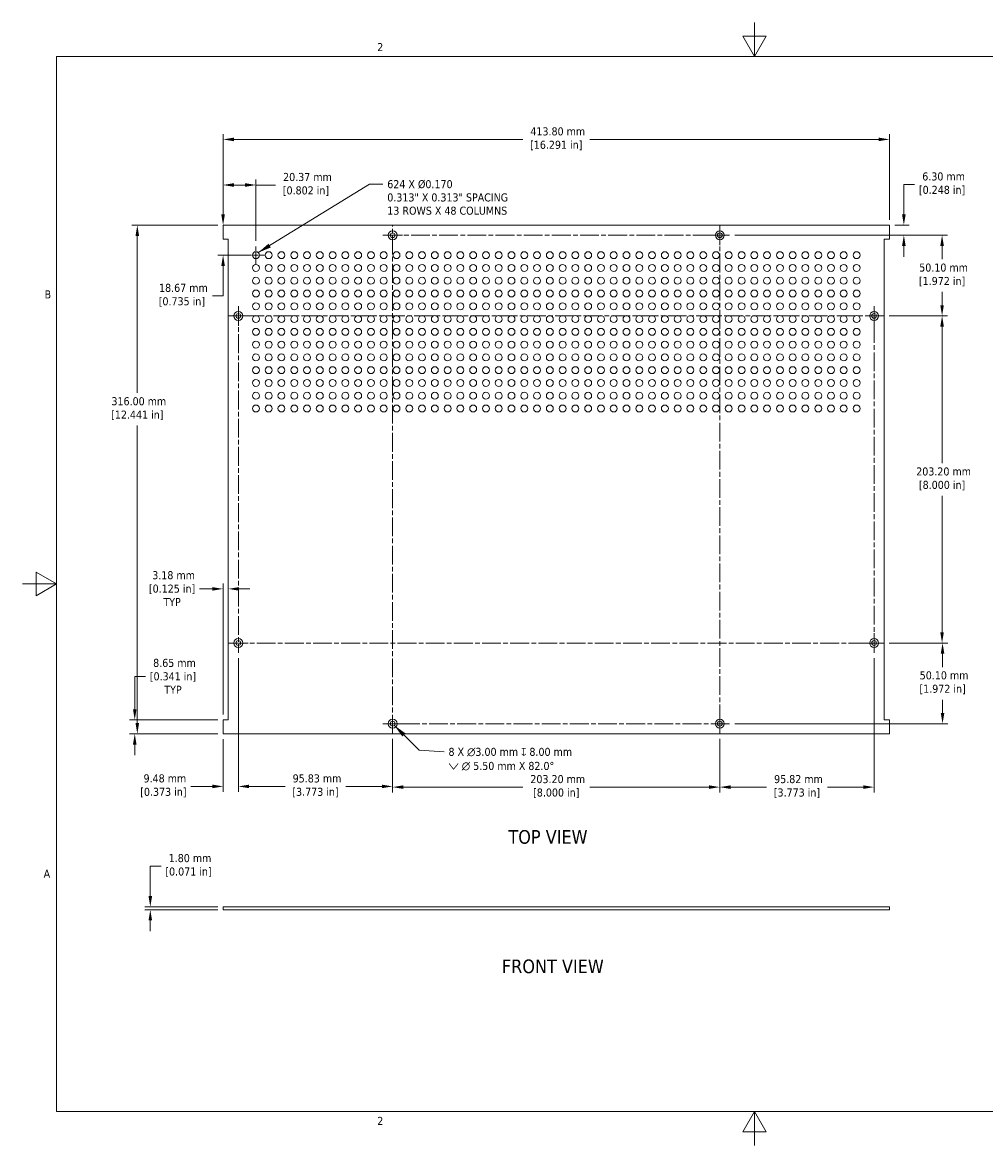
# Model space of a CAD drawing. Header units: millimetres. Extents: x 11 to 920, y 11 to 709.
# Tile 1 of 5: x 11 to 609, y 11 to 709. Entities that reach past the tile are written whole.
import ezdxf

# ---------------------------------------------------------------- set-up
doc = ezdxf.new("R2010")
doc.units = ezdxf.units.MM
doc.header["$LTSCALE"] = 3.333333
doc.linetypes.add('CHAIN', pattern=[0.7087, 0.4724, -0.0591, 0.1181, -0.0591])
for name, color, linetype, lineweight in [('Center Mark (ANSI)', 7, 'Continuous', 9), ('Centerline (ANSI)', 7, 'Continuous', 9), ('Dimension (ANSI)', 7, 'Continuous', 9), ('Sketch Geometry (ANSI)', 7, 'Continuous', 9), ('Symbol (ANSI)', 7, 'Continuous', 9), ('Visible (ANSI)', 7, 'Continuous', 18)]:
    doc.layers.add(name, color=color, linetype=linetype, lineweight=lineweight)
doc.styles.add('Label Text (ANSI)', font='tahoma.ttf')
doc.styles.add('Note Text (ANSI)', font='tahoma.ttf')
doc.dimstyles.new('Default - mm (ANSI)', dxfattribs={"dimscale": 3.333333, "dimtxt": 1.5, "dimasz": 2, "dimexe": 1, "dimexo": 1, "dimgap": 0.8, "dimtad": 0, "dimtih": 1, "dimtoh": 1, "dimrnd": 1e-08, "dimzin": 0, "dimdsep": 46, "dimtxsty": 'Note Text (ANSI)', "dimcen": 0.09, "dimdle": 4, "dimclrd": 256, "dimclre": 256, "dimclrt": 256, "dimadec": 1, "dimazin": 0, "dimtfac": 1, "dimtofl": 0, "dimtmove": 0, "dimatfit": 3, "dimfxl": 1, "dimtolj": 1, "dimtzin": 0, "dimlwd": -1, "dimlwe": -1, "dimarcsym": 0})
doc.dimstyles.new('Default - mm (ANSI)$7', dxfattribs={"dimscale": 3.333333, "dimtxt": 1.5, "dimasz": 2.5, "dimexe": 1, "dimexo": 1, "dimgap": 0.8, "dimtad": 0, "dimtih": 1, "dimtoh": 1, "dimrnd": 1e-08, "dimzin": 0, "dimdsep": 46, "dimtxsty": 'Note Text (ANSI)', "dimcen": 0.09, "dimdle": 4, "dimclrd": 256, "dimclre": 256, "dimclrt": 256, "dimadec": 1, "dimazin": 0, "dimtfac": 1, "dimtofl": 0, "dimtmove": 0, "dimatfit": 3, "dimfxl": 1, "dimtolj": 1, "dimtzin": 0, "dimlwd": -1, "dimlwe": -1, "dimarcsym": 0})

# ---------------------------------------------------------------- blocks, each defined once
blk = doc.blocks.new('Borders Default Border')
at = {"layer": 'Sketch Geometry (ANSI)', "flags": 128}
for points in [[(139.7, 212.6), (139.7, 206.25), (137.5, 210.06), (141.9, 210.06), (139.7, 206.25)], [(9.65, 9.65), (9.65, 206.25), (269.75, 206.25), (269.75, 9.65), (9.65, 9.65)], [(3.3, 107.95), (9.65, 107.95), (5.84, 110.15), (5.84, 105.75), (9.65, 107.95)], [(139.7, 3.3), (139.7, 9.65), (137.5, 5.84), (141.9, 5.84), (139.7, 9.65)]]:
    blk.add_lwpolyline(points, dxfattribs=at)
at = {"layer": 'Sketch Geometry (ANSI)', "char_height": 1.5, "attachment_point": 7, "style": 'Note Text (ANSI)'}
for s, insert in [('2', (69.4, 207.26)), ('B', (7.43, 161.17)), ('A', (7.25, 53.22)), ('2', (69.4, 7.14))]:
    blk.add_mtext(s, dxfattribs=dict(at, insert=insert))
blk = doc.blocks.new('*D5')
at = {"layer": 'Defpoints', "color": 0, "transparency": 16777216}
for p in [(90.4, 157.49), (135.62, 159.29), (135.62, 157.49)]:
    blk.add_point(p, dxfattribs=at)
at = {"layer": 'Dimension (ANSI)', "transparency": 16777216}
for p, q in [((90.4, 165.96), (90.4, 184.58)), ((90.4, 184.58), (97.06, 184.58)), ((132.29, 159.29), (87.06, 159.29)), ((132.29, 157.49), (87.06, 157.49)), ((90.4, 150.83), (90.4, 144.16))]:
    blk.add_line(p, q, dxfattribs=at)
for points in [[(89.29, 165.96), (91.51, 165.96), (90.4, 159.29)], [(89.29, 150.83), (91.51, 150.83), (90.4, 157.49)]]:
    blk.add_solid(points, dxfattribs=at)
at = {"layer": 'Dimension (ANSI)', "transparency": 16777216, "insert": (114.13, 192.07), "char_height": 5, "attachment_point": 2, "style": 'Note Text (ANSI)'}
blk.add_mtext('\\A1; 1.80 mm\\P[0.071 in]', dxfattribs=at)
blk = doc.blocks.new('*D6')
at = {"layer": 'Defpoints', "color": 0, "transparency": 16777216}
for p in [(549.42, 636.01), (135.62, 582.76), (549.42, 582.76)]:
    blk.add_point(p, dxfattribs=at)
at = {"layer": 'Dimension (ANSI)', "transparency": 16777216}
for p, q in [((135.62, 586.1), (135.62, 639.35)), ((142.29, 636.01), (321.72, 636.01)), ((542.75, 636.01), (363.32, 636.01)), ((549.42, 586.1), (549.42, 639.35))]:
    blk.add_line(p, q, dxfattribs=at)
for points in [[(142.29, 637.12), (142.29, 634.9), (135.62, 636.01)], [(542.75, 637.12), (542.75, 634.9), (549.42, 636.01)]]:
    blk.add_solid(points, dxfattribs=at)
at = {"layer": 'Dimension (ANSI)', "transparency": 16777216, "insert": (342.52, 643.51), "char_height": 5, "attachment_point": 2, "style": 'Note Text (ANSI)'}
blk.add_mtext('\\A1; 413.80 mm\\P[16.291 in]', dxfattribs=at)
blk = doc.blocks.new('*D7')
at = {"layer": 'Defpoints', "color": 0, "transparency": 16777216}
for p in [(135.62, 582.76), (82.33, 266.76), (135.62, 266.76)]:
    blk.add_point(p, dxfattribs=at)
at = {"layer": 'Dimension (ANSI)', "transparency": 16777216}
for p, q in [((132.29, 582.76), (79, 582.76)), ((82.33, 576.1), (82.33, 478.54)), ((82.33, 273.43), (82.33, 458.23)), ((132.29, 266.76), (79, 266.76))]:
    blk.add_line(p, q, dxfattribs=at)
for points in [[(81.22, 576.1), (83.44, 576.1), (82.33, 582.76)], [(81.22, 273.43), (83.44, 273.43), (82.33, 266.76)]]:
    blk.add_solid(points, dxfattribs=at)
at = {"layer": 'Dimension (ANSI)', "transparency": 16777216, "insert": (82.33, 475.87), "char_height": 5, "attachment_point": 2, "style": 'Note Text (ANSI)'}
blk.add_mtext('\\A1; 316.00 mm\\P[12.441 in]', dxfattribs=at)
blk = doc.blocks.new('*D8')
at = {"layer": 'Defpoints', "color": 0, "transparency": 16777216}
for p in [(549.42, 582.76), (450.2, 576.46), (558.43, 576.46)]:
    blk.add_point(p, dxfattribs=at)
at = {"layer": 'Dimension (ANSI)', "transparency": 16777216}
for p, q in [((558.43, 589.43), (558.43, 608.03)), ((558.43, 608.03), (565.09, 608.03)), ((552.75, 582.76), (561.76, 582.76)), ((453.54, 576.46), (561.76, 576.46)), ((558.43, 569.8), (558.43, 563.13))]:
    blk.add_line(p, q, dxfattribs=at)
for points in [[(557.31, 589.43), (559.54, 589.43), (558.43, 582.76)], [(557.31, 569.8), (559.54, 569.8), (558.43, 576.46)]]:
    blk.add_solid(points, dxfattribs=at)
at = {"layer": 'Dimension (ANSI)', "transparency": 16777216, "insert": (582.16, 615.52), "char_height": 5, "attachment_point": 2, "style": 'Note Text (ANSI)'}
blk.add_mtext('\\A1; 6.30 mm\\P[0.248 in]', dxfattribs=at)
blk = doc.blocks.new('*D9')
at = {"layer": 'Defpoints', "color": 0, "transparency": 16777216}
for p in [(450.2, 576.46), (582.16, 576.46), (546.03, 526.36)]:
    blk.add_point(p, dxfattribs=at)
at = {"layer": 'Dimension (ANSI)', "transparency": 16777216}
for p, q in [((453.54, 576.46), (585.49, 576.46)), ((582.16, 569.8), (582.16, 561.57)), ((582.16, 533.03), (582.16, 541.26)), ((549.36, 526.36), (585.49, 526.36))]:
    blk.add_line(p, q, dxfattribs=at)
for points in [[(581.05, 569.8), (583.27, 569.8), (582.16, 576.46)], [(581.05, 533.03), (583.27, 533.03), (582.16, 526.36)]]:
    blk.add_solid(points, dxfattribs=at)
at = {"layer": 'Dimension (ANSI)', "transparency": 16777216, "insert": (582.16, 558.9), "char_height": 5, "attachment_point": 2, "style": 'Note Text (ANSI)'}
blk.add_mtext('\\A1; 50.10 mm\\P[1.972 in]', dxfattribs=at)
blk = doc.blocks.new('*D10')
at = {"layer": 'Defpoints', "color": 0, "transparency": 16777216}
for p in [(546.03, 526.36), (546.03, 323.16), (582.16, 323.16)]:
    blk.add_point(p, dxfattribs=at)
at = {"layer": 'Dimension (ANSI)', "transparency": 16777216}
for p, q in [((549.36, 526.36), (585.49, 526.36)), ((582.16, 519.7), (582.16, 434.92)), ((582.16, 329.83), (582.16, 414.61)), ((549.36, 323.16), (585.49, 323.16))]:
    blk.add_line(p, q, dxfattribs=at)
for points in [[(581.05, 519.7), (583.27, 519.7), (582.16, 526.36)], [(581.05, 329.83), (583.27, 329.83), (582.16, 323.16)]]:
    blk.add_solid(points, dxfattribs=at)
at = {"layer": 'Dimension (ANSI)', "transparency": 16777216, "insert": (582.16, 432.25), "char_height": 5, "attachment_point": 2, "style": 'Note Text (ANSI)'}
blk.add_mtext('\\A1; 203.20 mm\\P[8.000 in]', dxfattribs=at)
blk = doc.blocks.new('*D11')
at = {"layer": 'Defpoints', "color": 0, "transparency": 16777216}
for p in [(145.09, 317.08), (135.62, 266.76), (145.09, 234.09)]:
    blk.add_point(p, dxfattribs=at)
at = {"layer": 'Dimension (ANSI)', "transparency": 16777216}
for p, q in [((145.09, 313.75), (145.09, 230.75)), ((135.62, 263.43), (135.62, 230.75)), ((128.95, 234.09), (115.59, 234.09)), ((151.76, 234.09), (158.43, 234.09))]:
    blk.add_line(p, q, dxfattribs=at)
for points in [[(128.95, 235.2), (128.95, 232.98), (135.62, 234.09)], [(151.76, 235.2), (151.76, 232.98), (145.09, 234.09)]]:
    blk.add_solid(points, dxfattribs=at)
at = {"layer": 'Dimension (ANSI)', "transparency": 16777216, "insert": (98.52, 241.58), "char_height": 5, "attachment_point": 2, "style": 'Note Text (ANSI)'}
blk.add_mtext('\\A1; 9.48 mm\\P[0.373 in]', dxfattribs=at)
blk = doc.blocks.new('*D12')
at = {"layer": 'Defpoints', "color": 0, "transparency": 16777216}
for p in [(240.92, 266.98), (444.12, 266.98), (444.12, 233.66)]:
    blk.add_point(p, dxfattribs=at)
at = {"layer": 'Dimension (ANSI)', "transparency": 16777216}
for p, q in [((240.92, 263.65), (240.92, 230.32)), ((444.12, 263.65), (444.12, 230.32)), ((247.59, 233.66), (321.72, 233.66)), ((437.45, 233.66), (363.32, 233.66))]:
    blk.add_line(p, q, dxfattribs=at)
for points in [[(247.59, 234.77), (247.59, 232.55), (240.92, 233.66)], [(437.45, 234.77), (437.45, 232.55), (444.12, 233.66)]]:
    blk.add_solid(points, dxfattribs=at)
at = {"layer": 'Dimension (ANSI)', "transparency": 16777216, "insert": (342.52, 241.15), "char_height": 5, "attachment_point": 2, "style": 'Note Text (ANSI)'}
blk.add_mtext('\\A1; 203.20 mm\\P[8.000 in]', dxfattribs=at)
blk = doc.blocks.new('*D13')
at = {"layer": 'Defpoints', "color": 0, "transparency": 16777216}
for p in [(80.75, 275.41), (135.62, 275.41), (135.62, 266.76)]:
    blk.add_point(p, dxfattribs=at)
at = {"layer": 'Dimension (ANSI)', "transparency": 16777216}
for p, q in [((80.75, 282.08), (80.75, 302.32)), ((80.75, 302.32), (87.41, 302.32)), ((132.29, 275.41), (77.41, 275.41)), ((132.29, 266.76), (77.41, 266.76)), ((80.75, 260.1), (80.75, 253.43))]:
    blk.add_line(p, q, dxfattribs=at)
for points in [[(79.64, 282.08), (81.86, 282.08), (80.75, 275.41)], [(79.64, 260.1), (81.86, 260.1), (80.75, 266.76)]]:
    blk.add_solid(points, dxfattribs=at)
at = {"layer": 'Dimension (ANSI)', "transparency": 16777216, "insert": (104.48, 313.32), "char_height": 5, "attachment_point": 2, "style": 'Note Text (ANSI)'}
blk.add_mtext('\\A1; 8.65 mm\\P[0.341 in]{\\PTYP}', dxfattribs=at)
blk = doc.blocks.new('*D14')
at = {"layer": 'Defpoints', "color": 0, "transparency": 16777216}
for p in [(135.62, 356.8), (138.79, 293.46), (135.62, 275.41)]:
    blk.add_point(p, dxfattribs=at)
at = {"layer": 'Dimension (ANSI)', "transparency": 16777216}
for p, q in [((128.95, 356.8), (121, 356.8)), ((135.62, 278.75), (135.62, 360.13)), ((145.46, 356.8), (152.13, 356.8))]:
    blk.add_line(p, q, dxfattribs=at)
for points in [[(128.95, 357.91), (128.95, 355.69), (135.62, 356.8)], [(145.46, 357.91), (145.46, 355.69), (138.79, 356.8)]]:
    blk.add_solid(points, dxfattribs=at)
at = {"layer": 'Dimension (ANSI)', "transparency": 16777216, "insert": (103.93, 367.8), "char_height": 5, "attachment_point": 2, "style": 'Note Text (ANSI)'}
blk.add_mtext('\\A1; 3.18 mm\\P[0.125 in]{\\PTYP}', dxfattribs=at)
blk = doc.blocks.new('*D15')
at = {"layer": 'Defpoints', "color": 0, "transparency": 16777216}
for p in [(135.61, 582.76), (135.62, 582.76), (155.99, 564.09)]:
    blk.add_point(p, dxfattribs=at)
at = {"layer": 'Dimension (ANSI)', "transparency": 16777216}
for p, q in [((135.61, 589.43), (135.61, 596.1)), ((132.29, 582.76), (132.27, 582.76)), ((152.65, 564.09), (132.27, 564.09)), ((135.61, 557.43), (135.61, 538.81)), ((135.61, 538.81), (128.94, 538.81))]:
    blk.add_line(p, q, dxfattribs=at)
for points in [[(134.5, 589.43), (136.72, 589.43), (135.61, 582.76)], [(134.5, 557.43), (136.72, 557.43), (135.61, 564.09)]]:
    blk.add_solid(points, dxfattribs=at)
at = {"layer": 'Dimension (ANSI)', "transparency": 16777216, "insert": (110.02, 546.3), "char_height": 5, "attachment_point": 2, "style": 'Note Text (ANSI)'}
blk.add_mtext('\\A1; 18.67 mm\\P[0.735 in]', dxfattribs=at)
blk = doc.blocks.new('*D16')
at = {"layer": 'Defpoints', "color": 0, "transparency": 16777216}
for p in [(135.62, 607.69), (135.62, 582.76), (155.99, 569.59)]:
    blk.add_point(p, dxfattribs=at)
at = {"layer": 'Dimension (ANSI)', "transparency": 16777216}
for p, q in [((135.62, 586.1), (135.62, 611.02)), ((142.29, 607.69), (149.32, 607.69)), ((155.99, 572.92), (155.99, 611.02)), ((155.99, 607.69), (168.15, 607.69))]:
    blk.add_line(p, q, dxfattribs=at)
for points in [[(142.29, 608.8), (142.29, 606.58), (135.62, 607.69)], [(149.32, 608.8), (149.32, 606.58), (155.99, 607.69)]]:
    blk.add_solid(points, dxfattribs=at)
at = {"layer": 'Dimension (ANSI)', "transparency": 16777216, "insert": (187.08, 615.18), "char_height": 5, "attachment_point": 2, "style": 'Note Text (ANSI)'}
blk.add_mtext('\\A1; 20.37 mm\\P[0.802 in]', dxfattribs=at)
blk = doc.blocks.new('*D17')
at = {"layer": 'Defpoints', "color": 0, "transparency": 16777216}
for p in [(539.94, 317.08), (444.12, 266.98), (539.94, 233.66)]:
    blk.add_point(p, dxfattribs=at)
at = {"layer": 'Dimension (ANSI)', "transparency": 16777216}
for p, q in [((539.94, 313.75), (539.94, 230.32)), ((444.12, 263.65), (444.12, 230.32)), ((450.79, 233.66), (473.11, 233.66)), ((533.28, 233.66), (510.96, 233.66))]:
    blk.add_line(p, q, dxfattribs=at)
for points in [[(450.79, 234.77), (450.79, 232.55), (444.12, 233.66)], [(533.28, 234.77), (533.28, 232.55), (539.94, 233.66)]]:
    blk.add_solid(points, dxfattribs=at)
at = {"layer": 'Dimension (ANSI)', "transparency": 16777216, "insert": (492.03, 241.15), "char_height": 5, "attachment_point": 2, "style": 'Note Text (ANSI)'}
blk.add_mtext('\\A1; 95.82 mm\\P[3.773 in]', dxfattribs=at)
blk = doc.blocks.new('*D18')
at = {"layer": 'Defpoints', "color": 0, "transparency": 16777216}
for p in [(546.03, 323.16), (450.2, 273.06), (582.47, 273.06)]:
    blk.add_point(p, dxfattribs=at)
at = {"layer": 'Dimension (ANSI)', "transparency": 16777216}
for p, q in [((549.36, 323.16), (585.8, 323.16)), ((582.47, 316.5), (582.47, 308.27)), ((582.47, 279.73), (582.47, 287.96)), ((453.54, 273.06), (585.8, 273.06))]:
    blk.add_line(p, q, dxfattribs=at)
for points in [[(581.36, 316.5), (583.58, 316.5), (582.47, 323.16)], [(581.36, 279.73), (583.58, 279.73), (582.47, 273.06)]]:
    blk.add_solid(points, dxfattribs=at)
at = {"layer": 'Dimension (ANSI)', "transparency": 16777216, "insert": (582.47, 305.6), "char_height": 5, "attachment_point": 2, "style": 'Note Text (ANSI)'}
blk.add_mtext('\\A1; 50.10 mm\\P[1.972 in]', dxfattribs=at)
blk = doc.blocks.new('*D19')
at = {"layer": 'Defpoints', "color": 0, "transparency": 16777216}
for p in [(145.09, 317.08), (240.92, 266.98), (240.92, 234.09)]:
    blk.add_point(p, dxfattribs=at)
at = {"layer": 'Dimension (ANSI)', "transparency": 16777216}
for p, q in [((145.09, 313.75), (145.09, 230.75)), ((240.92, 263.65), (240.92, 230.75)), ((151.76, 234.09), (174.08, 234.09)), ((234.25, 234.09), (211.93, 234.09))]:
    blk.add_line(p, q, dxfattribs=at)
for points in [[(151.76, 235.2), (151.76, 232.98), (145.09, 234.09)], [(234.25, 235.2), (234.25, 232.98), (240.92, 234.09)]]:
    blk.add_solid(points, dxfattribs=at)
at = {"layer": 'Dimension (ANSI)', "transparency": 16777216, "insert": (193.01, 241.58), "char_height": 5, "attachment_point": 2, "style": 'Note Text (ANSI)'}
blk.add_mtext('\\A1; 95.83 mm\\P[3.773 in]', dxfattribs=at)

msp = doc.modelspace()

# ---------------------------------------------------------------- linework, layer by layer
at = {"layer": 'Center Mark (ANSI)', "linetype": 'CHAIN', "ltscale": 2.027567}
for p, q in [((444.119, 582.546), (444.119, 570.379)), ((234.835, 576.462), (247.002, 576.462)), ((450.202, 576.462), (438.035, 576.462)), ((145.094, 520.279), (145.094, 532.446)), ((539.944, 520.279), (539.944, 532.446)), ((151.177, 526.362), (139.01, 526.362)), ((539.944, 329.246), (539.944, 317.079)), ((151.177, 323.162), (139.01, 323.162)), ((533.86, 323.162), (546.027, 323.162)), ((444.119, 266.979), (444.119, 279.146)), ((234.835, 273.062), (247.002, 273.062))]:
    msp.add_line(p, q, dxfattribs=at)
at = {"layer": 'Center Mark (ANSI)', "linetype": 'CHAIN', "ltscale": 1.830578}
for p, q in [((155.988, 569.586), (155.988, 558.601)), ((161.48, 564.093), (150.495, 564.093))]:
    msp.add_line(p, q, dxfattribs=at)
at = {"layer": 'Centerline (ANSI)', "linetype": 'CHAIN', "ltscale": 7.40793}
for p, q in [((240.919, 266.979), (240.919, 582.546)), ((444.119, 582.546), (444.119, 266.979)), ((234.835, 576.462), (450.202, 576.462)), ((145.094, 532.446), (145.094, 317.079)), ((539.944, 317.079), (539.944, 532.446)), ((546.027, 526.362), (139.01, 526.362)), ((139.01, 323.162), (546.027, 323.162)), ((450.202, 273.062), (234.835, 273.062))]:
    msp.add_line(p, q, dxfattribs=at)
at = {"layer": 'Visible (ANSI)'}
for p, q in [((135.619, 582.762), (135.619, 574.112)), ((549.419, 582.762), (135.619, 582.762)), ((549.419, 574.112), (549.419, 582.762)), ((135.619, 574.112), (138.794, 574.112)), ((138.794, 574.112), (138.794, 275.412)), ((546.244, 275.412), (546.244, 574.112)), ((546.244, 574.112), (549.419, 574.112)), ((135.619, 275.412), (135.619, 266.762)), ((138.794, 275.412), (135.619, 275.412)), ((549.419, 275.412), (546.244, 275.412)), ((549.419, 266.762), (549.419, 275.412)), ((135.619, 266.762), (549.419, 266.762)), ((135.619, 157.494), (135.619, 159.294)), ((135.619, 159.294), (549.419, 159.294)), ((549.419, 157.494), (135.619, 157.494)), ((549.419, 157.494), (549.419, 159.294))]:
    msp.add_line(p, q, dxfattribs=at)
for centre, radius in [((240.919, 576.462), 2.75), ((444.119, 576.462), 2.75), ((240.919, 576.462), 1.5), ((444.119, 576.462), 1.5), ((155.988, 564.093), 2.159), ((163.925, 564.093), 2.159), ((171.863, 564.093), 2.159), ((179.8, 564.093), 2.159), ((187.738, 564.093), 2.159), ((195.675, 564.093), 2.159), ((203.613, 564.093), 2.159), ((211.55, 564.093), 2.159), ((219.488, 564.093), 2.159), ((227.425, 564.093), 2.159), ((235.363, 564.093), 2.159), ((243.3, 564.093), 2.159), ((251.238, 564.093), 2.159), ((259.175, 564.093), 2.159), ((267.113, 564.093), 2.159), ((275.05, 564.093), 2.159), ((282.988, 564.093), 2.159), ((290.925, 564.093), 2.159), ((298.863, 564.093), 2.159), ((306.8, 564.093), 2.159), ((314.738, 564.093), 2.159), ((322.675, 564.093), 2.159), ((330.613, 564.093), 2.159), ((338.55, 564.093), 2.159), ((346.488, 564.093), 2.159), ((354.425, 564.093), 2.159), ((362.363, 564.093), 2.159), ((370.3, 564.093), 2.159), ((378.238, 564.093), 2.159), ((386.175, 564.093), 2.159), ((394.113, 564.093), 2.159), ((402.05, 564.093), 2.159), ((409.988, 564.093), 2.159), ((417.925, 564.093), 2.159), ((425.863, 564.093), 2.159), ((433.8, 564.093), 2.159), ((441.738, 564.093), 2.159), ((449.675, 564.093), 2.159), ((457.613, 564.093), 2.159), ((465.55, 564.093), 2.159), ((473.488, 564.093), 2.159), ((481.425, 564.093), 2.159), ((489.363, 564.093), 2.159), ((497.3, 564.093), 2.159), ((505.238, 564.093), 2.159), ((513.175, 564.093), 2.159), ((521.113, 564.093), 2.159), ((529.05, 564.093), 2.159), ((155.988, 556.156), 2.159), ((163.925, 556.156), 2.159), ((171.863, 556.156), 2.159), ((179.8, 556.156), 2.159), ((187.738, 556.156), 2.159), ((195.675, 556.156), 2.159), ((203.613, 556.156), 2.159), ((211.55, 556.156), 2.159), ((219.488, 556.156), 2.159), ((227.425, 556.156), 2.159), ((235.363, 556.156), 2.159), ((243.3, 556.156), 2.159), ((251.238, 556.156), 2.159), ((259.175, 556.156), 2.159), ((267.113, 556.156), 2.159), ((275.05, 556.156), 2.159), ((282.988, 556.156), 2.159), ((290.925, 556.156), 2.159), ((298.863, 556.156), 2.159), ((306.8, 556.156), 2.159), ((314.738, 556.156), 2.159), ((322.675, 556.156), 2.159), ((330.613, 556.156), 2.159), ((338.55, 556.156), 2.159), ((346.488, 556.156), 2.159), ((354.425, 556.156), 2.159), ((362.363, 556.156), 2.159), ((370.3, 556.156), 2.159), ((378.238, 556.156), 2.159), ((386.175, 556.156), 2.159), ((394.113, 556.156), 2.159), ((402.05, 556.156), 2.159), ((409.988, 556.156), 2.159), ((417.925, 556.156), 2.159), ((425.863, 556.156), 2.159), ((433.8, 556.156), 2.159), ((441.738, 556.156), 2.159), ((449.675, 556.156), 2.159), ((457.613, 556.156), 2.159), ((465.55, 556.156), 2.159), ((473.488, 556.156), 2.159), ((481.425, 556.156), 2.159), ((489.363, 556.156), 2.159), ((497.3, 556.156), 2.159), ((505.238, 556.156), 2.159), ((513.175, 556.156), 2.159), ((521.113, 556.156), 2.159), ((529.05, 556.156), 2.159), ((155.988, 548.218), 2.159), ((163.925, 548.218), 2.159), ((171.863, 548.218), 2.159), ((179.8, 548.218), 2.159), ((187.738, 548.218), 2.159), ((195.675, 548.218), 2.159), ((203.613, 548.218), 2.159), ((211.55, 548.218), 2.159), ((219.488, 548.218), 2.159), ((227.425, 548.218), 2.159), ((235.363, 548.218), 2.159), ((243.3, 548.218), 2.159), ((251.238, 548.218), 2.159), ((259.175, 548.218), 2.159), ((267.113, 548.218), 2.159), ((275.05, 548.218), 2.159), ((282.988, 548.218), 2.159), ((290.925, 548.218), 2.159), ((298.863, 548.218), 2.159), ((306.8, 548.218), 2.159), ((314.738, 548.218), 2.159), ((322.675, 548.218), 2.159), ((330.613, 548.218), 2.159), ((338.55, 548.218), 2.159), ((346.488, 548.218), 2.159), ((354.425, 548.218), 2.159), ((362.363, 548.218), 2.159), ((370.3, 548.218), 2.159), ((378.238, 548.218), 2.159), ((386.175, 548.218), 2.159), ((394.113, 548.218), 2.159), ((402.05, 548.218), 2.159), ((409.988, 548.218), 2.159), ((417.925, 548.218), 2.159), ((425.863, 548.218), 2.159), ((433.8, 548.218), 2.159), ((441.738, 548.218), 2.159), ((449.675, 548.218), 2.159), ((457.613, 548.218), 2.159), ((465.55, 548.218), 2.159), ((473.488, 548.218), 2.159), ((481.425, 548.218), 2.159), ((489.363, 548.218), 2.159), ((497.3, 548.218), 2.159), ((505.238, 548.218), 2.159), ((513.175, 548.218), 2.159), ((521.113, 548.218), 2.159), ((529.05, 548.218), 2.159), ((155.988, 540.281), 2.159), ((163.925, 540.281), 2.159), ((171.863, 540.281), 2.159), ((179.8, 540.281), 2.159), ((187.738, 540.281), 2.159), ((195.675, 540.281), 2.159), ((203.613, 540.281), 2.159), ((211.55, 540.281), 2.159), ((219.488, 540.281), 2.159), ((227.425, 540.281), 2.159), ((235.363, 540.281), 2.159), ((243.3, 540.281), 2.159), ((251.238, 540.281), 2.159), ((259.175, 540.281), 2.159), ((267.113, 540.281), 2.159), ((275.05, 540.281), 2.159), ((282.988, 540.281), 2.159), ((290.925, 540.281), 2.159), ((298.863, 540.281), 2.159), ((306.8, 540.281), 2.159), ((314.738, 540.281), 2.159), ((322.675, 540.281), 2.159), ((330.613, 540.281), 2.159), ((338.55, 540.281), 2.159), ((346.488, 540.281), 2.159), ((354.425, 540.281), 2.159), ((362.363, 540.281), 2.159), ((370.3, 540.281), 2.159), ((378.238, 540.281), 2.159), ((386.175, 540.281), 2.159), ((394.113, 540.281), 2.159), ((402.05, 540.281), 2.159), ((409.988, 540.281), 2.159), ((417.925, 540.281), 2.159), ((425.863, 540.281), 2.159), ((433.8, 540.281), 2.159), ((441.738, 540.281), 2.159), ((449.675, 540.281), 2.159), ((457.613, 540.281), 2.159), ((465.55, 540.281), 2.159), ((473.488, 540.281), 2.159), ((481.425, 540.281), 2.159), ((489.363, 540.281), 2.159), ((497.3, 540.281), 2.159), ((505.238, 540.281), 2.159), ((513.175, 540.281), 2.159), ((521.113, 540.281), 2.159), ((529.05, 540.281), 2.159), ((155.988, 532.343), 2.159), ((163.925, 532.343), 2.159), ((171.863, 532.343), 2.159), ((179.8, 532.343), 2.159), ((187.738, 532.343), 2.159), ((195.675, 532.343), 2.159), ((203.613, 532.343), 2.159), ((211.55, 532.343), 2.159), ((219.488, 532.343), 2.159), ((227.425, 532.343), 2.159), ((235.363, 532.343), 2.159), ((243.3, 532.343), 2.159), ((251.238, 532.343), 2.159), ((259.175, 532.343), 2.159), ((267.113, 532.343), 2.159), ((275.05, 532.343), 2.159), ((282.988, 532.343), 2.159), ((290.925, 532.343), 2.159), ((298.863, 532.343), 2.159), ((306.8, 532.343), 2.159), ((314.738, 532.343), 2.159), ((322.675, 532.343), 2.159), ((330.613, 532.343), 2.159), ((338.55, 532.343), 2.159), ((346.488, 532.343), 2.159), ((354.425, 532.343), 2.159), ((362.363, 532.343), 2.159), ((370.3, 532.343), 2.159), ((378.238, 532.343), 2.159), ((386.175, 532.343), 2.159), ((394.113, 532.343), 2.159), ((402.05, 532.343), 2.159), ((409.988, 532.343), 2.159), ((417.925, 532.343), 2.159), ((425.863, 532.343), 2.159), ((433.8, 532.343), 2.159), ((441.738, 532.343), 2.159), ((449.675, 532.343), 2.159), ((457.613, 532.343), 2.159), ((465.55, 532.343), 2.159), ((473.488, 532.343), 2.159), ((481.425, 532.343), 2.159), ((489.363, 532.343), 2.159), ((497.3, 532.343), 2.159), ((505.238, 532.343), 2.159), ((513.175, 532.343), 2.159), ((521.113, 532.343), 2.159), ((529.05, 532.343), 2.159), ((145.094, 526.362), 2.75), ((145.094, 526.362), 1.5), ((155.988, 524.406), 2.159), ((163.925, 524.406), 2.159), ((171.863, 524.406), 2.159), ((179.8, 524.406), 2.159), ((187.738, 524.406), 2.159), ((195.675, 524.406), 2.159), ((203.613, 524.406), 2.159), ((211.55, 524.406), 2.159), ((219.488, 524.406), 2.159), ((227.425, 524.406), 2.159), ((235.363, 524.406), 2.159), ((243.3, 524.406), 2.159), ((251.238, 524.406), 2.159), ((259.175, 524.406), 2.159), ((267.113, 524.406), 2.159), ((275.05, 524.406), 2.159), ((282.988, 524.406), 2.159), ((290.925, 524.406), 2.159), ((298.863, 524.406), 2.159), ((306.8, 524.406), 2.159), ((314.738, 524.406), 2.159), ((322.675, 524.406), 2.159), ((330.613, 524.406), 2.159), ((338.55, 524.406), 2.159), ((346.488, 524.406), 2.159), ((354.425, 524.406), 2.159), ((362.363, 524.406), 2.159), ((370.3, 524.406), 2.159), ((378.238, 524.406), 2.159), ((386.175, 524.406), 2.159), ((394.113, 524.406), 2.159), ((402.05, 524.406), 2.159), ((409.988, 524.406), 2.159), ((417.925, 524.406), 2.159), ((425.863, 524.406), 2.159), ((433.8, 524.406), 2.159), ((441.738, 524.406), 2.159), ((449.675, 524.406), 2.159), ((457.613, 524.406), 2.159), ((465.55, 524.406), 2.159), ((473.488, 524.406), 2.159), ((481.425, 524.406), 2.159), ((489.363, 524.406), 2.159), ((497.3, 524.406), 2.159), ((505.238, 524.406), 2.159), ((513.175, 524.406), 2.159), ((521.113, 524.406), 2.159), ((529.05, 524.406), 2.159), ((539.944, 526.362), 2.75), ((539.944, 526.362), 1.5), ((155.988, 516.468), 2.159), ((163.925, 516.468), 2.159), ((171.863, 516.468), 2.159), ((179.8, 516.468), 2.159), ((187.738, 516.468), 2.159), ((195.675, 516.468), 2.159), ((203.613, 516.468), 2.159), ((211.55, 516.468), 2.159), ((219.488, 516.468), 2.159), ((227.425, 516.468), 2.159), ((235.363, 516.468), 2.159), ((243.3, 516.468), 2.159), ((251.238, 516.468), 2.159), ((259.175, 516.468), 2.159), ((267.113, 516.468), 2.159), ((275.05, 516.468), 2.159), ((282.988, 516.468), 2.159), ((290.925, 516.468), 2.159), ((298.863, 516.468), 2.159), ((306.8, 516.468), 2.159), ((314.738, 516.468), 2.159), ((322.675, 516.468), 2.159), ((330.613, 516.468), 2.159), ((338.55, 516.468), 2.159), ((346.488, 516.468), 2.159), ((354.425, 516.468), 2.159), ((362.363, 516.468), 2.159), ((370.3, 516.468), 2.159), ((378.238, 516.468), 2.159), ((386.175, 516.468), 2.159), ((394.113, 516.468), 2.159), ((402.05, 516.468), 2.159), ((409.988, 516.468), 2.159), ((417.925, 516.468), 2.159), ((425.863, 516.468), 2.159), ((433.8, 516.468), 2.159), ((441.738, 516.468), 2.159), ((449.675, 516.468), 2.159), ((457.613, 516.468), 2.159), ((465.55, 516.468), 2.159), ((473.488, 516.468), 2.159), ((481.425, 516.468), 2.159), ((489.363, 516.468), 2.159), ((497.3, 516.468), 2.159), ((505.238, 516.468), 2.159), ((513.175, 516.468), 2.159), ((521.113, 516.468), 2.159), ((529.05, 516.468), 2.159), ((155.988, 508.531), 2.159), ((163.925, 508.531), 2.159), ((171.863, 508.531), 2.159), ((179.8, 508.531), 2.159), ((187.738, 508.531), 2.159), ((195.675, 508.531), 2.159), ((203.613, 508.531), 2.159), ((211.55, 508.531), 2.159), ((219.488, 508.531), 2.159), ((227.425, 508.531), 2.159), ((235.363, 508.531), 2.159), ((243.3, 508.531), 2.159), ((251.238, 508.531), 2.159), ((259.175, 508.531), 2.159), ((267.113, 508.531), 2.159), ((275.05, 508.531), 2.159), ((282.988, 508.531), 2.159), ((290.925, 508.531), 2.159), ((298.863, 508.531), 2.159), ((306.8, 508.531), 2.159), ((314.738, 508.531), 2.159), ((322.675, 508.531), 2.159), ((330.613, 508.531), 2.159), ((338.55, 508.531), 2.159), ((346.488, 508.531), 2.159), ((354.425, 508.531), 2.159), ((362.363, 508.531), 2.159), ((370.3, 508.531), 2.159), ((378.238, 508.531), 2.159), ((386.175, 508.531), 2.159), ((394.113, 508.531), 2.159), ((402.05, 508.531), 2.159), ((409.988, 508.531), 2.159), ((417.925, 508.531), 2.159), ((425.863, 508.531), 2.159), ((433.8, 508.531), 2.159), ((441.738, 508.531), 2.159), ((449.675, 508.531), 2.159), ((457.613, 508.531), 2.159), ((465.55, 508.531), 2.159), ((473.488, 508.531), 2.159), ((481.425, 508.531), 2.159), ((489.363, 508.531), 2.159), ((497.3, 508.531), 2.159), ((505.238, 508.531), 2.159), ((513.175, 508.531), 2.159), ((521.113, 508.531), 2.159), ((529.05, 508.531), 2.159), ((155.988, 500.593), 2.159), ((163.925, 500.593), 2.159), ((171.863, 500.593), 2.159), ((179.8, 500.593), 2.159), ((187.738, 500.593), 2.159), ((195.675, 500.593), 2.159), ((203.613, 500.593), 2.159), ((211.55, 500.593), 2.159), ((219.488, 500.593), 2.159), ((227.425, 500.593), 2.159), ((235.363, 500.593), 2.159), ((243.3, 500.593), 2.159), ((251.238, 500.593), 2.159), ((259.175, 500.593), 2.159), ((267.113, 500.593), 2.159), ((275.05, 500.593), 2.159), ((282.988, 500.593), 2.159), ((290.925, 500.593), 2.159), ((298.863, 500.593), 2.159), ((306.8, 500.593), 2.159), ((314.738, 500.593), 2.159), ((322.675, 500.593), 2.159), ((330.613, 500.593), 2.159), ((338.55, 500.593), 2.159), ((346.488, 500.593), 2.159), ((354.425, 500.593), 2.159), ((362.363, 500.593), 2.159), ((370.3, 500.593), 2.159), ((378.238, 500.593), 2.159), ((386.175, 500.593), 2.159), ((394.113, 500.593), 2.159), ((402.05, 500.593), 2.159), ((409.988, 500.593), 2.159), ((417.925, 500.593), 2.159), ((425.863, 500.593), 2.159), ((433.8, 500.593), 2.159), ((441.738, 500.593), 2.159), ((449.675, 500.593), 2.159), ((457.613, 500.593), 2.159), ((465.55, 500.593), 2.159), ((473.488, 500.593), 2.159), ((481.425, 500.593), 2.159), ((489.363, 500.593), 2.159), ((497.3, 500.593), 2.159), ((505.238, 500.593), 2.159), ((513.175, 500.593), 2.159), ((521.113, 500.593), 2.159), ((529.05, 500.593), 2.159), ((155.988, 492.656), 2.159), ((163.925, 492.656), 2.159), ((171.863, 492.656), 2.159), ((179.8, 492.656), 2.159), ((187.738, 492.656), 2.159), ((195.675, 492.656), 2.159), ((203.613, 492.656), 2.159), ((211.55, 492.656), 2.159), ((219.488, 492.656), 2.159), ((227.425, 492.656), 2.159), ((235.363, 492.656), 2.159), ((243.3, 492.656), 2.159), ((251.238, 492.656), 2.159), ((259.175, 492.656), 2.159), ((267.113, 492.656), 2.159), ((275.05, 492.656), 2.159), ((282.988, 492.656), 2.159), ((290.925, 492.656), 2.159), ((298.863, 492.656), 2.159), ((306.8, 492.656), 2.159), ((314.738, 492.656), 2.159), ((322.675, 492.656), 2.159), ((330.613, 492.656), 2.159), ((338.55, 492.656), 2.159), ((346.488, 492.656), 2.159), ((354.425, 492.656), 2.159), ((362.363, 492.656), 2.159), ((370.3, 492.656), 2.159), ((378.238, 492.656), 2.159), ((386.175, 492.656), 2.159), ((394.113, 492.656), 2.159), ((402.05, 492.656), 2.159), ((409.988, 492.656), 2.159), ((417.925, 492.656), 2.159), ((425.863, 492.656), 2.159), ((433.8, 492.656), 2.159), ((441.738, 492.656), 2.159), ((449.675, 492.656), 2.159), ((457.613, 492.656), 2.159), ((465.55, 492.656), 2.159), ((473.488, 492.656), 2.159), ((481.425, 492.656), 2.159), ((489.363, 492.656), 2.159), ((497.3, 492.656), 2.159), ((505.238, 492.656), 2.159), ((513.175, 492.656), 2.159), ((521.113, 492.656), 2.159), ((529.05, 492.656), 2.159), ((155.988, 484.718), 2.159), ((163.925, 484.718), 2.159), ((171.863, 484.718), 2.159), ((179.8, 484.718), 2.159), ((187.738, 484.718), 2.159), ((195.675, 484.718), 2.159), ((203.613, 484.718), 2.159), ((211.55, 484.718), 2.159), ((219.488, 484.718), 2.159), ((227.425, 484.718), 2.159), ((235.363, 484.718), 2.159), ((243.3, 484.718), 2.159), ((251.238, 484.718), 2.159), ((259.175, 484.718), 2.159), ((267.113, 484.718), 2.159), ((275.05, 484.718), 2.159), ((282.988, 484.718), 2.159), ((290.925, 484.718), 2.159), ((298.863, 484.718), 2.159), ((306.8, 484.718), 2.159), ((314.738, 484.718), 2.159), ((322.675, 484.718), 2.159), ((330.613, 484.718), 2.159), ((338.55, 484.718), 2.159), ((346.488, 484.718), 2.159), ((354.425, 484.718), 2.159), ((362.363, 484.718), 2.159), ((370.3, 484.718), 2.159), ((378.238, 484.718), 2.159), ((386.175, 484.718), 2.159), ((394.113, 484.718), 2.159), ((402.05, 484.718), 2.159), ((409.988, 484.718), 2.159), ((417.925, 484.718), 2.159), ((425.863, 484.718), 2.159), ((433.8, 484.718), 2.159), ((441.738, 484.718), 2.159), ((449.675, 484.718), 2.159), ((457.613, 484.718), 2.159), ((465.55, 484.718), 2.159), ((473.488, 484.718), 2.159), ((481.425, 484.718), 2.159), ((489.363, 484.718), 2.159), ((497.3, 484.718), 2.159), ((505.238, 484.718), 2.159), ((513.175, 484.718), 2.159), ((521.113, 484.718), 2.159), ((529.05, 484.718), 2.159), ((155.988, 476.781), 2.159), ((163.925, 476.781), 2.159), ((171.863, 476.781), 2.159), ((179.8, 476.781), 2.159), ((187.738, 476.781), 2.159), ((195.675, 476.781), 2.159), ((203.613, 476.781), 2.159), ((211.55, 476.781), 2.159), ((219.488, 476.781), 2.159), ((227.425, 476.781), 2.159), ((235.363, 476.781), 2.159), ((243.3, 476.781), 2.159), ((251.238, 476.781), 2.159), ((259.175, 476.781), 2.159), ((267.113, 476.781), 2.159), ((275.05, 476.781), 2.159), ((282.988, 476.781), 2.159), ((290.925, 476.781), 2.159), ((298.863, 476.781), 2.159), ((306.8, 476.781), 2.159), ((314.738, 476.781), 2.159), ((322.675, 476.781), 2.159), ((330.613, 476.781), 2.159), ((338.55, 476.781), 2.159), ((346.488, 476.781), 2.159), ((354.425, 476.781), 2.159), ((362.363, 476.781), 2.159), ((370.3, 476.781), 2.159), ((378.238, 476.781), 2.159), ((386.175, 476.781), 2.159), ((394.113, 476.781), 2.159), ((402.05, 476.781), 2.159), ((409.988, 476.781), 2.159), ((417.925, 476.781), 2.159), ((425.863, 476.781), 2.159), ((433.8, 476.781), 2.159), ((441.738, 476.781), 2.159), ((449.675, 476.781), 2.159), ((457.613, 476.781), 2.159), ((465.55, 476.781), 2.159), ((473.488, 476.781), 2.159), ((481.425, 476.781), 2.159), ((489.363, 476.781), 2.159), ((497.3, 476.781), 2.159), ((505.238, 476.781), 2.159), ((513.175, 476.781), 2.159), ((521.113, 476.781), 2.159), ((529.05, 476.781), 2.159), ((155.988, 468.843), 2.159), ((163.925, 468.843), 2.159), ((171.863, 468.843), 2.159), ((179.8, 468.843), 2.159), ((187.738, 468.843), 2.159), ((195.675, 468.843), 2.159), ((203.613, 468.843), 2.159), ((211.55, 468.843), 2.159), ((219.488, 468.843), 2.159), ((227.425, 468.843), 2.159), ((235.363, 468.843), 2.159), ((243.3, 468.843), 2.159), ((251.238, 468.843), 2.159), ((259.175, 468.843), 2.159), ((267.113, 468.843), 2.159), ((275.05, 468.843), 2.159), ((282.988, 468.843), 2.159), ((290.925, 468.843), 2.159), ((298.863, 468.843), 2.159), ((306.8, 468.843), 2.159), ((314.738, 468.843), 2.159), ((322.675, 468.843), 2.159), ((330.613, 468.843), 2.159), ((338.55, 468.843), 2.159), ((346.488, 468.843), 2.159), ((354.425, 468.843), 2.159), ((362.363, 468.843), 2.159), ((370.3, 468.843), 2.159), ((378.238, 468.843), 2.159), ((386.175, 468.843), 2.159), ((394.113, 468.843), 2.159), ((402.05, 468.843), 2.159), ((409.988, 468.843), 2.159), ((417.925, 468.843), 2.159), ((425.863, 468.843), 2.159), ((433.8, 468.843), 2.159), ((441.738, 468.843), 2.159), ((449.675, 468.843), 2.159), ((457.613, 468.843), 2.159), ((465.55, 468.843), 2.159), ((473.488, 468.843), 2.159), ((481.425, 468.843), 2.159), ((489.363, 468.843), 2.159), ((497.3, 468.843), 2.159), ((505.238, 468.843), 2.159), ((513.175, 468.843), 2.159), ((521.113, 468.843), 2.159), ((529.05, 468.843), 2.159), ((145.094, 323.162), 2.75), ((145.094, 323.162), 1.5), ((539.944, 323.162), 2.75), ((539.944, 323.162), 1.5), ((240.919, 273.062), 2.75), ((240.919, 273.062), 1.5), ((444.119, 273.062), 2.75), ((444.119, 273.062), 1.5)]:
    msp.add_circle(centre, radius, dxfattribs=at)

# ---------------------------------------------------------------- block references
at = {"xscale": 3.333333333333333, "yscale": 3.333333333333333, "zscale": 3.333333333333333}
msp.add_blockref('Borders Default Border', (0, 0), dxfattribs=at)

# ---------------------------------------------------------------- texts
at = {"layer": 'Symbol (ANSI)', "char_height": 5, "attachment_point": 1, "style": 'Note Text (ANSI)'}
for s, insert, width, line_spacing_factor in [('{624 X Ø0.170\\P0.313" X 0.313" SPACING\\P13 ROWS X 48 COLUMNS}', (237.58, 610.715), 77.75528, 0.987884), ('{8 X \\fAIGDT|b0|i0;\\H5.0000;n\\fTahoma|b0|i0;\\H5.0000;3.00 mm \\fAIGDT|b0|i0;\\H5.0000;x\\fTahoma|b0|i0;\\H5.0000; 8.00 mm\\P\\fAIGDT|b0|i0;\\H5.0000;w\\fTahoma|b0|i0;\\H5.0000; \\fAIGDT|b0|i0;\\H5.0000;n\\fTahoma|b0|i0;\\H5.0000; 5.50 mm X 82.0°}', (275.604, 258.074), 82.65288, 1.05)]:
    msp.add_mtext(s, dxfattribs=dict(at, insert=insert, width=width, line_spacing_factor=line_spacing_factor))
at = {"layer": 'Symbol (ANSI)', "char_height": 8.4667, "attachment_point": 7, "style": 'Label Text (ANSI)'}
for s, insert in [('TOP VIEW', (312.819, 198.33)), ('FRONT VIEW', (308.779, 117.937))]:
    msp.add_mtext(s, dxfattribs=dict(at, insert=insert))

# ---------------------------------------------------------------- dimensions: what is measured, and where the dimension line sits
at = {"layer": 'Dimension (ANSI)'}
for base, p1, p2, angle, text, override, picture, middle in [((549.419, 636.012), (135.619, 582.762), (549.419, 582.762), 180, ' <> mm\\X[16.291 in]', {"dimtih": 0, "dimtoh": 0, "dimdec": 2, "dimpost": '', "dimtp": 0, "dimtm": 0, "dimtdec": 2, "dimatfit": 1, "dimtvp": -0.25}, '*D6', (342.519, 636.012)), ((135.619, 607.688), (155.988, 569.586), (135.619, 582.762), 180, ' <> mm\\X[0.802 in]', {"dimtih": 0, "dimtoh": 0, "dimdec": 2, "dimpost": '', "dimtp": 0, "dimtm": 0, "dimtdec": 2, "dimatfit": 2, "dimtvp": -0.25}, '*D16', (187.077, 607.688)), ((558.425, 576.462), (549.419, 582.762), (450.202, 576.462), 90, ' <> mm\\X[0.248 in]', {"dimdec": 2, "dimpost": '', "dimtp": 0, "dimtm": 0, "dimtdec": 2, "dimatfit": 1, "dimtvp": -0.25}, '*D8', (582.161, 608.029)), ((135.608, 582.762), (155.988, 564.093), (135.619, 582.762), 90, ' <> mm\\X[0.735 in]', {"dimdec": 2, "dimpost": '', "dimtp": 0, "dimtm": 0, "dimtdec": 2, "dimatfit": 1, "dimtvp": -0.25}, '*D15', (110.015, 538.809)), ((82.333, 266.762), (135.619, 582.762), (135.619, 266.762), 90, ' <> mm\\X[12.441 in]', {"dimdec": 2, "dimpost": '', "dimtp": 0, "dimtm": 0, "dimtdec": 2, "dimatfit": 1, "dimtvp": -0.25}, '*D7', (82.333, 468.383)), ((582.161, 576.462), (546.027, 526.362), (450.202, 576.462), 90, ' <> mm\\X[1.972 in]', {"dimdec": 2, "dimpost": '', "dimtp": 0, "dimtm": 0, "dimtdec": 2, "dimatfit": 1, "dimtvp": -0.25}, '*D9', (582.161, 551.412)), ((582.161, 323.162), (546.027, 526.362), (546.027, 323.162), 270, ' <> mm\\X[8.000 in]', {"dimdec": 2, "dimpost": '', "dimtp": 0, "dimtm": 0, "dimtdec": 2, "dimatfit": 1, "dimtvp": -0.25}, '*D10', (582.161, 424.762)), ((135.618784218, 356.798228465), (138.793784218, 293.464895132), (135.618784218, 275.41221883), 180, ' <> mm\\X[0.125 in]{\\PTYP}', {"dimtih": 0, "dimtoh": 0, "dimdec": 2, "dimpost": '', "dimse1": 1, "dimtp": 0, "dimtm": 0, "dimtdec": 2, "dimatfit": 1, "dimtvp": -0.333333}, '*D14', (103.929071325, 356.798228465)), ((582.47, 273.062), (546.027, 323.162), (450.202, 273.062), 90, ' <> mm\\X[1.972 in]', {"dimdec": 2, "dimpost": '', "dimtp": 0, "dimtm": 0, "dimtdec": 2, "dimatfit": 1, "dimtvp": -0.25}, '*D18', (582.47, 298.112)), ((145.093784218, 234.086950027), (135.618784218, 266.76221883), (145.093784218, 317.078885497), 180, ' <> mm\\X[0.373 in]', {"dimtih": 0, "dimtoh": 0, "dimdec": 2, "dimpost": '', "dimtp": 0, "dimtm": 0, "dimtdec": 2, "dimatfit": 1, "dimtvp": -0.25}, '*D11', (98.518972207, 234.086950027)), ((240.918784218, 234.086950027), (145.093784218, 317.078885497), (240.918784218, 266.978885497), 180, ' <> mm\\X[3.773 in]', {"dimtih": 0, "dimtoh": 0, "dimdec": 2, "dimpost": '', "dimtp": 0, "dimtm": 0, "dimtdec": 2, "dimatfit": 1, "dimtvp": -0.25}, '*D19', (193.006284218, 234.086950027)), ((80.748, 275.412), (135.619, 266.762), (135.619, 275.412), 270, ' <> mm\\X[0.341 in]{\\PTYP}', {"dimdec": 2, "dimpost": '', "dimtp": 0, "dimtm": 0, "dimtdec": 2, "dimatfit": 1, "dimtvp": -0.333333}, '*D13', (104.483, 302.322)), ((444.119, 233.658), (240.919, 266.979), (444.119, 266.979), 180, ' <> mm\\X[8.000 in]', {"dimtih": 0, "dimtoh": 0, "dimdec": 2, "dimpost": '', "dimtp": 0, "dimtm": 0, "dimtdec": 2, "dimatfit": 1, "dimtvp": -0.25}, '*D12', (342.519, 233.658)), ((90.397, 157.494), (135.619, 159.294), (135.619, 157.494), 270, ' <> mm\\X[0.071 in]', {"dimdec": 2, "dimpost": '', "dimtp": 0, "dimtm": 0, "dimtdec": 2, "dimatfit": 1, "dimtvp": -0.25}, '*D5', (114.133, 184.578))]:
    dim = msp.add_linear_dim(base=base, p1=p1, p2=p2, angle=angle, text=text, dimstyle='Default - mm (ANSI)', override=override, dxfattribs=at)
    dim.commit()
    dim.dimension.update_dxf_attribs({"geometry": picture, "text_midpoint": middle, "dimtype": 160})
dim = msp.add_linear_dim(base=(539.943784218, 233.658151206), p1=(444.118784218, 266.978885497), p2=(539.943784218, 317.078885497), text=' <> mm\\X[3.773 in]', dimstyle='Default - mm (ANSI)', override={"dimtih": 0, "dimtoh": 0, "dimdec": 2, "dimpost": '', "dimtp": 0, "dimtm": 0, "dimtdec": 2, "dimatfit": 1, "dimtvp": -0.25}, dxfattribs=at)
dim.commit()
dim.dimension.update_dxf_attribs({"geometry": '*D17', "text_midpoint": (492.031284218, 233.658151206), "dimtype": 160})

# ---------------------------------------------------------------- leaders
at = {"layer": 'Symbol (ANSI)', "annotation_type": 0, "has_hookline": 1, "hookline_direction": 0}
for points, text_width in [([(157.427, 565.702), (226.58, 608.215), (234.913, 608.215)], 77.173), ([(241.979, 272.002), (257.34, 256.641), (272.937, 255.574)], 81.509)]:
    msp.add_leader(points, dimstyle='Default - mm (ANSI)$7', override={"dimtad": 0}, dxfattribs=dict(at, text_width=text_width))

doc.saveas('drawing.dxf')
